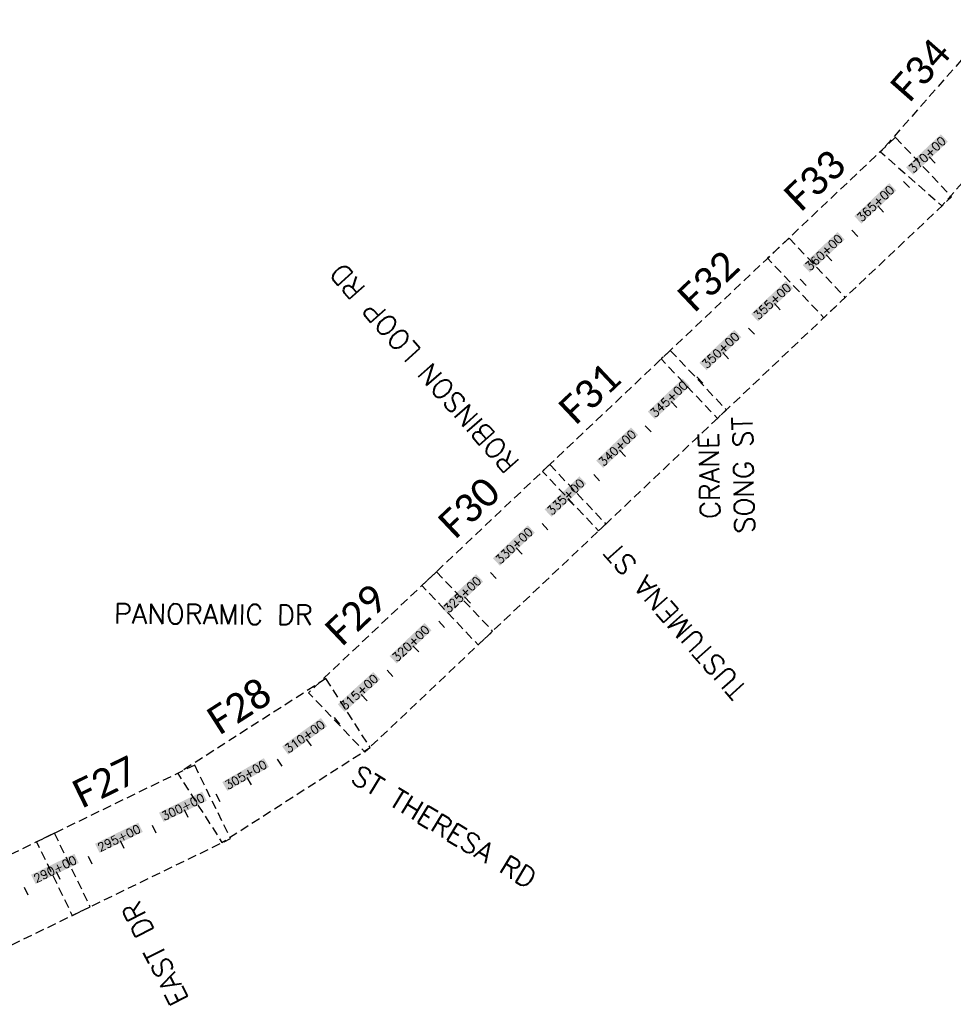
# Model space of a CAD drawing. Extents: x 137493 to 190720, y 74864 to 113208.
# Tile 3 of 6: x 164472 to 171038, y 82589 to 89512. Entities that reach past the tile are written whole.
import ezdxf
from ezdxf.enums import TextEntityAlignment as Align

# ---------------------------------------------------------------- set-up
doc = ezdxf.new("R2010")
doc.units = 0
doc.header["$LTSCALE"] = 250
doc.header["$MEASUREMENT"] = 0
doc.linetypes.add('HIDDEN', pattern=[0.375, 0.25, -0.125])
for name, color, linetype in [('ety', 5, 'Continuous'), ('PTPC-STERL-03', 15, 'Continuous'), ('VIEWS-STERLING', 7, 'HIDDEN')]:
    doc.layers.add(name, color=color, linetype=linetype)
doc.styles.add('CALIBRI', font='calibri.ttf', dxfattribs={"height": 4})
doc.styles.add('L140', font='ROMANSM.shx', dxfattribs={"height": 60})

# ---------------------------------------------------------------- blocks, each defined once
blk = doc.blocks.new('sta_tic')
blk.add_line((0, -0.04165), (0, 0.04165))
blk = doc.blocks.new('lbl_tic')
blk.add_line((0, -0.04165), (0, 0.04165))

msp = doc.modelspace()

# ---------------------------------------------------------------- linework, layer by layer
at = {"layer": 'PTPC-STERL-03', "color": 155}
for points in [[(170754.9, 88422.2), (170705.4, 88474.5), (171000.2, 88654.4), (170950.7, 88706.6)], [(170391.7, 88078.6), (170342.2, 88130.9), (170637, 88310.7), (170587.5, 88363)], [(170028.5, 87734.9), (169979, 87787.2), (170273.8, 87967), (170224.3, 88019.3)], [(169665.3, 87391.2), (169615.9, 87443.5), (169910.6, 87623.4), (169861.2, 87675.7)], [(169302.2, 87047.6), (169252.7, 87099.9), (169547.5, 87279.7), (169498, 87332)], [(168939, 86703.9), (168889.5, 86756.2), (169184.3, 86936), (169134.8, 86988.3)], [(168575.8, 86360.2), (168526.3, 86412.5), (168821.1, 86592.4), (168771.6, 86644.7)], [(168212.7, 86016.6), (168163.2, 86068.9), (168458, 86248.7), (168408.5, 86301)], [(167849.5, 85672.9), (167800, 85725.2), (168094.8, 85905), (168045.3, 85957.3)], [(167486.3, 85329.2), (167436.8, 85381.5), (167731.6, 85561.4), (167682.1, 85613.7)], [(167123.1, 84985.6), (167073.6, 85037.9), (167368.4, 85217.7), (167318.9, 85270)], [(166757.4, 84645.2), (166708.9, 84698.4), (167007.2, 84872.5), (166958.7, 84925.8)], [(166360, 84344.8), (166317.6, 84403), (166632.9, 84543.7), (166590.5, 84601.9)], [(165932.4, 84089.4), (165896.5, 84151.8), (166225.3, 84257.5), (166189.4, 84319.9)], [(165483.3, 83872), (165451.8, 83936.7), (165787, 84019.6), (165755.5, 84084.4)], [(165033.6, 83653.4), (165002.1, 83718.1), (165337.3, 83801), (165305.9, 83865.8)], [(164583.9, 83434.8), (164552.4, 83499.5), (164887.7, 83582.4), (164856.2, 83647.2)]]:
    msp.add_solid(points, dxfattribs=at)
at = {"layer": 'VIEWS-STERLING', "flags": 128}
for points in [[(171343.6, 89512.4), (170526.5, 88583), (170958.3, 88203.4), (171775.4, 89132.8)], [(170630.9, 88685.2), (169732.1, 87834.6), (170127.3, 87416.9), (171026.1, 88267.5)], [(169882.7, 87977.1), (168983.8, 87126.5), (169379, 86708.9), (170277.9, 87559.5)], [(169047.1, 87186.5), (168148.3, 86335.9), (168543.5, 85918.2), (169442.4, 86768.8)], [(168199.6, 86384.4), (167300.7, 85533.9), (167695.9, 85116.2), (168594.8, 85966.8)], [(167403.1, 85630.7), (166504.2, 84780.1), (166899.4, 84362.5), (167798.3, 85213.1)], [(166626, 84879), (165584.2, 84211.2), (165894.5, 83727.1), (166936.3, 84395)], [(165703.2, 84271.5), (164590.2, 83730.4), (164841.6, 83213.3), (165954.6, 83754.3)], [(164716.7, 83791.9), (163603.8, 83250.9), (163855.1, 82733.8), (164968.1, 83274.8)]]:
    msp.add_lwpolyline(points, close=True, dxfattribs=at)

# ---------------------------------------------------------------- block references
at = {"layer": 'PTPC-STERL-03', "xscale": 720.2881152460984, "yscale": 720.2881152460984, "zscale": 720.2881152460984}
for name, p, rotation in [('lbl_tic', (170889.9, 88525.2), 43.41906745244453), ('sta_tic', (170708.3, 88353.4), 43.41906745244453), ('lbl_tic', (170526.7, 88181.6), 43.41906745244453), ('sta_tic', (170345.1, 88009.7), 43.41906745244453), ('lbl_tic', (170163.5, 87837.9), 43.41906745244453), ('sta_tic', (169982, 87666.1), 43.41906745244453), ('lbl_tic', (169800.4, 87494.2), 43.41906745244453), ('sta_tic', (169618.8, 87322.4), 43.41906745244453), ('lbl_tic', (169437.2, 87150.6), 43.41906745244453), ('sta_tic', (169255.6, 86978.7), 43.41906745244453), ('lbl_tic', (169074, 86806.9), 43.41906745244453), ('sta_tic', (168892.4, 86635.1), 43.41906745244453), ('lbl_tic', (168710.8, 86463.2), 43.41906745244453), ('sta_tic', (168529.3, 86291.4), 43.41906745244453), ('lbl_tic', (168347.7, 86119.6), 43.41906745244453), ('sta_tic', (168166.1, 85947.7), 43.41906745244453), ('lbl_tic', (167984.5, 85775.9), 43.41906745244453), ('sta_tic', (167802.9, 85604.1), 43.41906745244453), ('lbl_tic', (167621.3, 85432.2), 43.41906745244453), ('sta_tic', (167439.7, 85260.4), 43.41906745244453), ('lbl_tic', (167258.2, 85088.6), 43.41906745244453), ('sta_tic', (167076.6, 84916.7), 43.41906745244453), ('lbl_tic', (166894.4, 84745.5), 42.30624653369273), ('sta_tic', (166705, 84582.4), 39.1923454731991), ('lbl_tic', (166507.1, 84429.7), 36.07844441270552), ('sta_tic', (166301.1, 84288.1), 32.96454335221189), ('lbl_tic', (166087.8, 84157.8), 29.85064229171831), ('sta_tic', (165867.7, 84039.3), 26.73674123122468), ('lbl_tic', (165643, 83929.6), 25.92467502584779), ('sta_tic', (165418.2, 83820.3), 25.92467502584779), ('lbl_tic', (165193.3, 83711), 25.92467502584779), ('sta_tic', (164968.5, 83601.7), 25.92467502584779), ('lbl_tic', (164743.7, 83492.4), 25.92467502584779), ('sta_tic', (164518.8, 83383.1), 25.92467502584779)]:
    msp.add_blockref(name, p, dxfattribs=dict(at, rotation=rotation))

# ---------------------------------------------------------------- texts
at = {"layer": 'ety', "style": 'L140'}
for s, rotation, p in [('ROBINSON LOOP RD', 131.52676, (167317.9, 87062)), ('SONG ST', 91.17667, (169562.2, 86310)), ('CRANE', 91.17667, (169322.2, 86305.1)), ('TUSTUMENA ST', 131.52676, (169085.5, 85282.9)), ('PANORAMIC DR', 359.56808, (165833.9, 85331.7)), ('ST THERESA RD', 328.85447, (167455.7, 83836)), ('EAST DR', 116.79648, (165423.5, 82947.1))]:
    msp.add_text(s, height=140, rotation=rotation, dxfattribs=at).set_placement(p, align=Align.MIDDLE)
at = {"layer": 'PTPC-STERL-03', "style": 'L140'}
for s, rotation, p in [('370+00', 43.41907, (170887.1, 88528.1)), ('365+00', 43.41907, (170524, 88184.5)), ('360+00', 43.41907, (170160.8, 87840.8)), ('355+00', 43.41907, (169797.6, 87497.1)), ('350+00', 43.41907, (169434.4, 87153.5)), ('345+00', 43.41907, (169071.3, 86809.8)), ('340+00', 43.41907, (168708.1, 86466.1)), ('335+00', 43.41907, (168344.9, 86122.5)), ('330+00', 43.41907, (167981.8, 85778.8)), ('325+00', 43.41907, (167618.6, 85435.1)), ('320+00', 43.41907, (167255.4, 85091.5)), ('315+00', 42.30625, (166891.7, 84748.5)), ('310+00', 36.07844, (166504.7, 84433)), ('305+00', 29.85064, (166085.8, 84161.3)), ('300+00', 25.92468, (165641.3, 83933.2)), ('295+00', 25.92468, (165191.6, 83714.6)), ('290+00', 25.92468, (164741.9, 83496))]:
    msp.add_text(s, height=60, rotation=rotation, dxfattribs=at).set_placement(p, align=Align.BOTTOM_CENTER)
at = {"layer": 'VIEWS-STERLING', "style": 'CALIBRI'}
for s, rotation, p in [('F34', 48.67966, (170806.3, 89160.9)), ('F33', 43.41907, (170063.7, 88384.4)), ('F32', 43.41907, (169315.4, 87676.3)), ('F31', 43.41907, (168479.9, 86885.7)), ('F30', 43.41907, (167632.3, 86083.7)), ('F29', 43.41907, (166835.8, 85329.9)), ('F28', 32.65968, (166012.6, 84689.5)), ('F27', 25.92468, (165071.7, 84155.1))]:
    msp.add_text(s, height=200, rotation=rotation, dxfattribs=at).set_placement(p, align=Align.MIDDLE)

doc.saveas('drawing.dxf')
